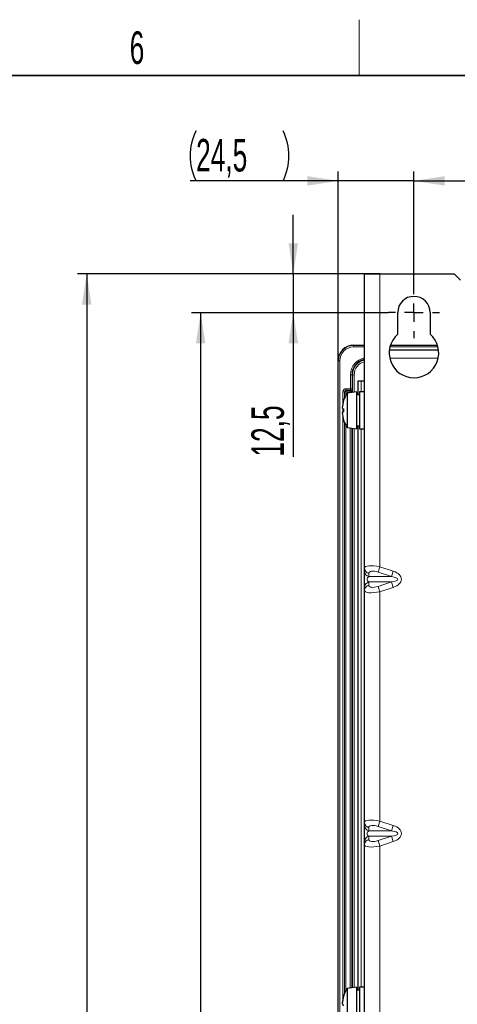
# Model space of a CAD drawing. Header units: millimetres. Extents: x 5 to 418, y 2 to 292.
# Tile 59 of 61: x 276 to 323, y 183 to 288. Entities that reach past the tile are written whole.
import ezdxf

# ---------------------------------------------------------------- set-up
doc = ezdxf.new("R2010")
doc.units = ezdxf.units.MM
doc.layers.add('SLD-0', color=7, linetype='Continuous')
doc.styles.add('SLDTEXTSTYLE1', font='TXT', dxfattribs={"width": 0.605})
doc.dimstyles.new('SLDDIMSTYLE0', dxfattribs={"dimtxt": 3.5, "dimasz": 3.302, "dimexe": 0, "dimexo": 0.0625, "dimgap": 0.875, "dimtad": 1, "dimlfac": 3, "dimrnd": 1e-09, "dimzin": 12, "dimdsep": 46, "dimtxsty": 'SLDTEXTSTYLE1', "dimsah": 1, "dimcen": 0.09, "dimadec": 0, "dimazin": 3, "dimtfac": 1, "dimtofl": 0, "dimtmove": 0, "dimatfit": 3, "dimfxl": 1, "dimfrac": 2, "dimtolj": 1, "dimtzin": 12, "dimarcsym": 0})
doc.dimstyles.new('SLDDIMSTYLE1', dxfattribs={"dimtxt": 3.5, "dimasz": 3.302, "dimexe": 0, "dimexo": 0.0625, "dimgap": 0.875, "dimtad": 1, "dimlfac": 3, "dimrnd": 1e-09, "dimzin": 12, "dimdsep": 46, "dimtxsty": 'SLDTEXTSTYLE1', "dimsah": 1, "dimcen": 0.09, "dimadec": 0, "dimazin": 3, "dimtfac": 1, "dimtmove": 0, "dimatfit": 0, "dimfxl": 1, "dimfrac": 2, "dimtolj": 1, "dimtzin": 12, "dimarcsym": 0})

# ---------------------------------------------------------------- blocks, each defined once
blk = doc.blocks.new('_D_3')
at = {"layer": 'SLD-0', "color": 7}
for p, q in [((318.4, 259.75), (318.4, 272.17)), ((385.07, 259.75), (385.07, 272.17)), ((318.4, 271.17), (385.07, 271.17))]:
    blk.add_line(p, q, dxfattribs=at)
for points in [[(318.4, 271.17), (321.71, 270.66), (321.71, 271.68)], [(385.07, 271.17), (381.77, 271.68), (381.77, 270.66)]]:
    blk.add_solid(points, dxfattribs=at)
at = {"layer": 'SLD-0', "color": 7, "insert": (347.73, 275.68), "char_height": 3.5, "attachment_point": 1, "style": 'SLDTEXTSTYLE1'}
blk.add_mtext('200', dxfattribs=at)
blk = doc.blocks.new('_D_4')
at = {"layer": 'SLD-0', "color": 7}
for p, q in [((310.24, 251.84), (310.24, 272.17)), ((318.4, 259.75), (318.4, 272.17)), ((310.24, 271.17), (294.32, 271.17)), ((318.4, 271.17), (310.24, 271.17)), ((318.4, 271.17), (324.75, 271.17))]:
    blk.add_line(p, q, dxfattribs=at)
for centre, start, end in [((300.33, 273.86), 153.4349, 206.5651), ((298.94, 273.86), 333.4349, 26.5651)]:
    blk.add_arc(centre, 6.01, start, end, dxfattribs=at)
for points in [[(310.24, 271.17), (306.94, 271.68), (306.94, 270.66)], [(318.4, 271.17), (321.71, 270.66), (321.71, 271.68)]]:
    blk.add_solid(points, dxfattribs=at)
at = {"layer": 'SLD-0', "color": 7, "insert": (294.96, 275.68), "char_height": 3.5, "attachment_point": 1, "style": 'SLDTEXTSTYLE1'}
blk.add_mtext('24,5', dxfattribs=at)
blk = doc.blocks.new('_D_5')
at = {"layer": 'SLD-0', "color": 7}
for p, q in [((305.42, 261.17), (305.42, 267.52)), ((314.74, 261.17), (304.42, 261.17)), ((305.42, 261.17), (305.42, 257)), ((315.65, 257), (304.42, 257)), ((305.42, 257), (305.42, 241.52))]:
    blk.add_line(p, q, dxfattribs=at)
for points in [[(305.42, 261.17), (305.93, 264.47), (304.91, 264.47)], [(305.42, 257), (304.91, 253.7), (305.93, 253.7)]]:
    blk.add_solid(points, dxfattribs=at)
at = {"layer": 'SLD-0', "color": 7, "insert": (300.91, 241.52), "char_height": 3.5, "attachment_point": 1, "rotation": 90, "style": 'SLDTEXTSTYLE1'}
blk.add_mtext('12,5', dxfattribs=at)
blk = doc.blocks.new('_D_6')
at = {"layer": 'SLD-0', "color": 7}
for p, q in [((315.65, 257), (294.45, 257)), ((295.45, 257), (295.45, 90.34)), ((315.65, 90.34), (294.45, 90.34))]:
    blk.add_line(p, q, dxfattribs=at)
for points in [[(295.45, 257), (294.94, 253.7), (295.96, 253.7)], [(295.45, 90.34), (295.96, 93.64), (294.94, 93.64)]]:
    blk.add_solid(points, dxfattribs=at)
at = {"layer": 'SLD-0', "color": 7, "insert": (290.94, 169.66), "char_height": 3.5, "attachment_point": 1, "rotation": 90, "style": 'SLDTEXTSTYLE1'}
blk.add_mtext('500', dxfattribs=at)
blk = doc.blocks.new('_D_7')
at = {"layer": 'SLD-0', "color": 7}
for p, q in [((314.74, 261.17), (282.19, 261.17)), ((283.19, 261.17), (283.19, 86.17)), ((314.74, 86.17), (282.19, 86.17))]:
    blk.add_line(p, q, dxfattribs=at)
for points in [[(283.19, 261.17), (282.68, 257.87), (283.7, 257.87)], [(283.19, 86.17), (283.7, 89.47), (282.68, 89.47)]]:
    blk.add_solid(points, dxfattribs=at)
at = {"layer": 'SLD-0', "color": 7, "insert": (278.68, 169.66), "char_height": 3.5, "attachment_point": 1, "rotation": 90, "style": 'SLDTEXTSTYLE1'}
blk.add_mtext('525', dxfattribs=at)
blk = doc.blocks.new('SW_CENTERMARKSYMBOL_0')
at = {"layer": 'SLD-0', "color": 0}
for p, q in [((0, 2), (0, 2.75)), ((-2, 0), (-2.75, 0)), ((0, 0), (-1, 0)), ((0, 0), (0, 1)), ((0, 0), (0, -1)), ((0, 0), (1, 0)), ((2, 0), (2.75, 0)), ((0, -2), (0, -2.75))]:
    blk.add_line(p, q, dxfattribs=at)

msp = doc.modelspace()

# ---------------------------------------------------------------- linework, layer by layer
at = {"color": 7, "linetype": 'Continuous', "lineweight": 25}
for p, q in [((313.0704, 261.1695), (314.737, 261.1695)), ((313.0704, 229.5384), (313.0704, 261.1695)), ((314.737, 261.1695), (322.737, 261.1695)), ((323.4037, 260.5028), (322.737, 261.1695)), ((316.6537, 254.6816), (316.6537, 257.0028)), ((320.1537, 257.0028), (320.1537, 254.6816)), ((311.9037, 253.5028), (313.0704, 253.5028)), ((315.758, 253.0028), (321.0495, 253.0028)), ((315.8706, 253.5028), (320.9368, 253.5028)), ((310.237, 95.1692), (310.237, 251.8361)), ((312.4037, 248.1695), (312.4037, 249.6695)), ((312.4037, 249.6695), (312.737, 249.6695)), ((312.737, 249.6695), (313.0704, 249.6695)), ((312.2037, 248.5028), (311.2037, 248.3361)), ((311.2037, 248.3359), (311.2037, 244.6695)), ((312.2037, 248.5025), (312.2037, 244.5028)), ((312.537, 248.1695), (312.2037, 248.1695)), ((313.0704, 248.5028), (312.537, 248.5028)), ((312.537, 248.5025), (312.537, 244.5028)), ((310.6907, 246.7664), (310.6901, 246.7665)), ((310.6972, 246.2492), (310.6901, 246.2481)), ((311.2037, 244.6695), (312.2037, 244.5028)), ((312.2037, 244.8361), (312.537, 244.8361)), ((312.4037, 184.1695), (312.4037, 244.8361)), ((312.537, 244.5028), (313.0704, 244.5028)), ((313.0704, 229.2022), (313.0704, 229.5384)), ((313.0704, 227.4701), (313.0704, 229.2022)), ((313.0704, 227.1339), (313.0704, 227.4701)), ((313.0704, 202.205), (313.0704, 227.1339)), ((313.0704, 201.8688), (313.0704, 202.205)), ((313.0704, 200.1368), (313.0704, 201.8688)), ((313.0704, 199.8006), (313.0704, 200.1368)), ((313.0704, 174.8717), (313.0704, 199.8006)), ((312.2037, 184.5028), (311.2037, 184.3361)), ((311.2037, 184.3361), (311.2037, 180.6695)), ((312.2037, 184.5028), (312.2037, 180.5028)), ((313.0704, 184.5028), (312.537, 184.5028)), ((312.537, 184.5028), (312.537, 180.5028)), ((312.537, 184.1695), (312.2037, 184.1695)), ((310.6958, 182.7957), (310.6901, 182.7967))]:
    msp.add_line(p, q, dxfattribs=at)
at = {"color": 7, "linetype": 'Continuous', "lineweight": 18}
for p, q in [((314.737, 261.1695), (314.737, 229.6801)), ((311.9037, 253.5028), (311.9037, 253.4824)), ((311.9037, 253.4824), (311.9037, 253.3157)), ((311.9037, 253.4824), (313.0704, 253.4824)), ((313.0704, 253.3157), (311.9037, 253.3157)), ((320.9909, 253.3157), (315.8165, 253.3157)), ((315.864, 253.4824), (320.9434, 253.4824)), ((315.7979, 252.1028), (321.0095, 252.1028)), ((310.2575, 251.8361), (310.237, 251.8361)), ((310.2575, 95.1896), (310.2575, 251.8361)), ((310.4241, 251.8361), (310.2575, 251.8361)), ((310.4241, 251.8361), (310.4241, 95.1896)), ((311.5733, 248.8274), (311.5733, 250.3361)), ((311.7399, 250.3361), (311.5733, 250.3361)), ((311.804, 250.3361), (311.7399, 250.3361)), ((311.7399, 250.3361), (311.7399, 248.8274)), ((311.804, 248.4362), (311.804, 250.3361)), ((311.9706, 250.3361), (311.804, 250.3361)), ((311.9706, 250.3361), (311.9706, 248.464)), ((311.0784, 248.8276), (311.5623, 248.8276)), ((311.0784, 248.6612), (311.0784, 248.8276)), ((311.5623, 248.6612), (311.5623, 248.8276)), ((311.7399, 248.8274), (311.5733, 248.8274)), ((312.737, 249.6695), (312.737, 248.5028)), ((310.7455, 247.1904), (310.7455, 248.4947)), ((310.912, 248.4947), (310.7455, 248.4947)), ((310.912, 248.4947), (310.912, 247.765)), ((310.9216, 248.4851), (310.912, 248.4947)), ((310.9216, 247.789), (310.9216, 248.4851)), ((311.0881, 248.4851), (310.9216, 248.4851)), ((311.5623, 248.6612), (311.0784, 248.6612)), ((311.0784, 248.6612), (311.0881, 248.6515)), ((311.0881, 248.6515), (311.5527, 248.6515)), ((311.0881, 248.6515), (311.0881, 248.4851)), ((311.0881, 248.4851), (311.0881, 248.1401)), ((311.5527, 248.4851), (311.0881, 248.4851)), ((311.5527, 248.6515), (311.5623, 248.6612)), ((311.5527, 248.4851), (311.5527, 248.6515)), ((311.7191, 248.4851), (311.5527, 248.4851)), ((311.5527, 248.3943), (311.5527, 248.4851)), ((311.7288, 248.4947), (311.7191, 248.4851)), ((311.7191, 248.4851), (311.7191, 248.422)), ((311.7369, 248.425), (311.7369, 248.443)), ((311.7371, 248.4463), (311.7371, 248.425)), ((310.7455, 246.3148), (310.7455, 246.6908)), ((310.7455, 183.2088), (310.7455, 245.8152)), ((310.912, 245.2406), (310.912, 183.765)), ((310.9216, 183.789), (310.9216, 245.2166)), ((311.0881, 244.8655), (311.0881, 184.1401)), ((311.5527, 184.3943), (311.5527, 244.6113)), ((311.7191, 244.5836), (311.7191, 184.422)), ((311.7369, 184.425), (311.7369, 244.5806)), ((311.7371, 244.5806), (311.7371, 184.425)), ((311.804, 184.4362), (311.804, 244.5694)), ((311.9706, 244.5416), (311.9706, 184.464)), ((312.737, 244.5028), (312.737, 184.5028)), ((313.5459, 228.961), (313.5459, 228.6248)), ((314.5459, 229.1028), (314.737, 229.6801)), ((315.9893, 228.6248), (314.5459, 229.1028)), ((314.737, 229.6801), (316.1805, 229.2022)), ((315.9893, 228.6248), (316.1805, 229.2022)), ((315.9893, 228.6248), (313.5459, 228.6248)), ((315.9893, 228.0475), (313.5459, 228.0475)), ((313.5459, 228.0475), (313.5459, 227.7112)), ((314.5459, 227.5695), (315.9893, 228.0475)), ((316.1805, 227.4701), (315.9893, 228.0475)), ((314.737, 226.9921), (314.5459, 227.5695)), ((316.1805, 227.4701), (314.737, 226.9921)), ((314.737, 226.9921), (314.737, 202.3468)), ((314.5459, 201.7695), (314.737, 202.3468)), ((314.737, 202.3468), (316.1805, 201.8688)), ((313.5459, 201.6277), (313.5459, 201.2915)), ((315.9893, 201.2915), (313.5459, 201.2915)), ((315.9893, 201.2915), (314.5459, 201.7695)), ((315.9893, 201.2915), (316.1805, 201.8688)), ((315.9893, 200.7141), (313.5459, 200.7141)), ((313.5459, 200.7141), (313.5459, 200.3779)), ((314.5459, 200.2361), (315.9893, 200.7141)), ((314.737, 199.6588), (314.5459, 200.2361)), ((316.1805, 200.1368), (314.737, 199.6588)), ((316.1805, 200.1368), (315.9893, 200.7141)), ((314.737, 199.6588), (314.737, 175.0135))]:
    msp.add_line(p, q, dxfattribs=at)
at = {"color": 7, "linetype": 'Continuous', "lineweight": 25, "flags": 128}
for points in [[(310.8398, 247.5537), (310.8386, 247.5545), (310.8377, 247.5553), (310.8371, 247.556), (310.8369, 247.5566), (310.837, 247.5569)], [(310.8398, 245.4519), (310.8386, 245.4511), (310.8377, 245.4503), (310.8371, 245.4496), (310.8369, 245.449), (310.8371, 245.4484), (310.8377, 245.4479), (310.8386, 245.4475), (310.8398, 245.4471)]]:
    msp.add_lwpolyline(points, dxfattribs=at)
at = {"color": 7, "linetype": 'Continuous', "lineweight": 25}
for centre, radius, start, end in [((318.4037, 257.0028), 1.75, 0, 180), ((318.4037, 252.6695), 2.6667, 131.0145, 48.9855), ((311.9037, 251.8361), 1.6667, 90, 180), ((313.4037, 250.3361), 1.6638, 101.557052, 180), ((314.0881, 246.5028), 3.4177, 147.559613, 162.035575), ((314.0327, 246.5448), 3.35, 162.386565, 176.206767), ((314.0696, 246.5342), 3.3869, 162.481857, 176.219773), ((311.0056, 246.9622), 0.376, 212.97472, 243.846018), ((314.2723, 246.521), 3.4354, 177.663733, 180.30413), ((311.0056, 246.0434), 0.376, 116.153982, 147.02528), ((310.9781, 245.989), 0.3815, 111.258719, 139.02916), ((314.0327, 246.4608), 3.35, 183.793233, 197.613435), ((314.2728, 246.4846), 3.4359, 177.663915, 182.336085), ((314.0881, 246.5028), 3.4177, 197.964425, 212.440387), ((314.0881, 182.5028), 3.4177, 147.559613, 162.619918), ((313.8352, 182.5831), 3.1523, 161.843652, 176.114692), ((314.1399, 182.4943), 3.4573, 162.655492, 176.225989), ((310.9103, 183.5452), 0.0733, 163.978999, 196.021001), ((311.1896, 182.8788), 0.5236, 197.442321, 228.081461)]:
    msp.add_arc(centre, radius, start, end, dxfattribs=at)
at = {"color": 7, "linetype": 'Continuous', "lineweight": 18}
for centre, radius, start, end in [((311.9037, 251.8361), 1.6463, 90, 180), ((311.9037, 251.8361), 1.4796, 90, 180), ((313.4037, 250.3361), 1.8304, 100.492372, 180), ((313.4037, 250.3361), 1.5997, 102.026951, 180), ((313.4037, 250.3361), 1.4331, 103.450306, 180), ((311.0886, 248.4846), 0.167, 90.183596, 179.816404), ((311.5521, 248.4846), 0.167, 0.183596, 89.816404), ((313.6843, 229.5595), 0.6143, 181.971395, 256.97466), ((313.6843, 229.2233), 0.6143, 181.971395, 256.97466), ((313.6843, 227.449), 0.6143, 103.02534, 178.028605), ((313.6843, 227.1128), 0.6143, 103.02534, 178.028605), ((313.6843, 202.2262), 0.6143, 181.971395, 256.97466), ((313.6843, 201.89), 0.6143, 181.971395, 256.97466), ((313.6843, 200.1156), 0.6143, 103.02534, 178.028605), ((313.6843, 199.7794), 0.6143, 103.02534, 178.028605)]:
    msp.add_arc(centre, radius, start, end, dxfattribs=at)
for centre, major_axis, ratio, start_param, end_param in [((311.0793, 248.4938), (0.2363, -0.2363), 0.99726469, 2.35756402, 3.92562129), ((311.5614, 248.4938), (-0.2363, -0.2363), 0.99726469, 3.89286017, 3.92562129), ((311.0793, 248.4938), (0.1188, -0.1188), 0.99184609, 2.35756402, 3.92562129), ((311.5614, 248.4938), (0.1188, 0.1188), 0.99184609, 5.49915667, 7.06721394), ((314.737, 229.2072), (1.6638, -0.3583), 0.27212063, 1.6293222, 3.20011852), ((314.5459, 228.6299), (0.9856, -0.4064), 0.4161231, 1.74070723, 3.31150356), ((315.3087, 228.3361), (-1.7434, 0), 0.57357644, 2.0943951, 4.1887902), ((313.737, 228.3361), (0.3824, 0), 0.8717234, 2.0943951, 4.1887902), ((314.5459, 228.0424), (0.9856, 0.4064), 0.4161231, 2.97168175, 4.54247808), ((315.3087, 228.3361), (1.3611, 0), 0.24490671, 5.23598776, 7.33038286), ((314.737, 227.465), (1.6638, 0.3583), 0.27212063, 3.08306679, 4.65386311), ((314.737, 201.8739), (1.6638, -0.3583), 0.27212063, 1.6293222, 3.20011852), ((313.737, 201.0028), (0.3824, 0), 0.8717234, 2.0943951, 4.1887902), ((314.5459, 201.2965), (0.9856, -0.4064), 0.4161231, 1.74070723, 3.31150356), ((315.3087, 201.0028), (1.3611, 0), 0.24490671, 5.23598776, 7.33038286), ((315.3087, 201.0028), (-1.7434, 0), 0.57357644, 2.0943951, 4.1887902), ((314.5459, 200.7091), (0.9856, 0.4064), 0.4161231, 2.97168175, 4.54247808), ((314.737, 200.1317), (1.6638, 0.3583), 0.27212063, 3.08306679, 4.65386311)]:
    msp.add_ellipse(centre, major_axis=major_axis, ratio=ratio, start_param=start_param, end_param=end_param, dxfattribs=at)
msp.add_open_spline([(311.7301, 248.4695), (311.731, 248.489), (311.7329, 248.5281), (311.7109, 248.5838), (311.6734, 248.6299), (311.6299, 248.6567), (311.5989, 248.6749), (311.5842, 248.6962), (311.5782, 248.7302), (311.575, 248.7772), (311.5738, 248.8113), (311.5733, 248.8274)], degree=3, knots=[0, 0, 0, 0, 0.12752912, 0.25506368, 0.38278395, 0.5144124, 0.58831723, 0.66221818, 0.77649701, 0.89408882, 1, 1, 1, 1], dxfattribs=at)
at = {"color": 7, "linetype": 'Continuous', "lineweight": 25}
for points, knots in [([(311.7399, 248.8274), (311.7398, 248.7899), (311.7397, 248.7148), (311.7387, 248.6148), (311.7375, 248.5517), (311.7363, 248.5166), (311.7357, 248.5054), (311.7353, 248.498), (311.7353, 248.4966), (311.7353, 248.4958), (311.7352, 248.4952), (311.7352, 248.4947), (311.7352, 248.4942), (311.7353, 248.4933), (311.7353, 248.4913), (311.7355, 248.4867), (311.7361, 248.4753), (311.7367, 248.4586), (311.7371, 248.4463)], [0, 0, 0, 0, 0.19514655, 0.39028573, 0.58564419, 0.68301258, 0.78023219, 0.7898445, 0.79336082, 0.79453951, 0.79572886, 0.79653931, 0.79734969, 0.79855801, 0.80157263, 0.81418038, 0.86404588, 1, 1, 1, 1]), ([(311.7301, 248.4695), (311.7297, 248.4776), (311.7292, 248.486), (311.7288, 248.4944), (311.7288, 248.4947)], [0, 0, 0, 0, 0.95784972, 1, 1, 1, 1]), ([(311.7369, 248.443), (311.7368, 248.4425), (311.7365, 248.4406), (311.7353, 248.4437), (311.7333, 248.4526), (311.7311, 248.453), (311.7302, 248.4668), (311.7301, 248.4695)], [0, 0, 0, 0, 0.03271546, 0.131066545, 0.519166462, 0.907313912, 1, 1, 1, 1]), ([(311.7371, 248.4463), (311.7371, 248.446), (311.737, 248.445), (311.737, 248.4439), (311.7369, 248.443)], [0, 0, 0, 0, 0.24192833, 1, 1, 1, 1])]:
    msp.add_open_spline(points, degree=3, knots=knots, dxfattribs=at)
at = {"layer": 'SLD-0', "lineweight": 18}
msp.add_line((312.5, 282.5), (312.5, 288.5), dxfattribs=at)
at = {"layer": 'SLD-0', "lineweight": 35}
msp.add_line((408, 282.5), (26, 282.5), dxfattribs=at)

# ---------------------------------------------------------------- block references
at = {"layer": 'SLD-0', "color": 7}
msp.add_blockref('SW_CENTERMARKSYMBOL_0', (318.4037, 257.0028), dxfattribs=at)

# ---------------------------------------------------------------- texts
at = {"layer": 'SLD-0', "insert": (288.6027, 287.243), "char_height": 3.5, "attachment_point": 2, "style": 'SLDTEXTSTYLE1'}
msp.add_mtext('6', dxfattribs=at)

# ---------------------------------------------------------------- dimensions: what is measured, and where the dimension line sits
at = {"layer": 'SLD-0', "color": 7}
dim = msp.add_linear_dim(base=(310.237, 271.1695), p1=(318.4037, 259.7528), p2=(310.237, 251.8361), text='(<>)', dimstyle='SLDDIMSTYLE1', dxfattribs=at)
dim.commit()
dim.dimension.update_dxf_attribs({"geometry": '_D_4', "text_midpoint": (299.6354, 271.1695), "dimtype": 160})
dim = msp.add_linear_dim(base=(385.0704, 271.1695), p1=(318.4037, 259.7528), p2=(385.0704, 259.7528), dimstyle='SLDDIMSTYLE0', dxfattribs=at)
dim.commit()
dim.dimension.update_dxf_attribs({"geometry": '_D_3', "text_midpoint": (351.737, 271.1695), "dimtype": 160})
for base, p1, p2, dimstyle, picture, middle in [((305.4228, 257.0028), (314.737, 261.1695), (315.6537, 257.0028), 'SLDDIMSTYLE1', '_D_5', (305.4228, 246.201)), ((283.1906, 86.1695), (314.737, 261.1695), (314.737, 86.1695), 'SLDDIMSTYLE0', '_D_7', (283.1906, 173.6695)), ((295.4514, 90.3361), (315.6537, 257.0028), (315.6537, 90.3361), 'SLDDIMSTYLE0', '_D_6', (295.4514, 173.6695))]:
    dim = msp.add_linear_dim(base=base, p1=p1, p2=p2, angle=90, dimstyle=dimstyle, dxfattribs=at)
    dim.commit()
    dim.dimension.update_dxf_attribs({"geometry": picture, "text_midpoint": middle, "dimtype": 160})

doc.saveas('drawing.dxf')
